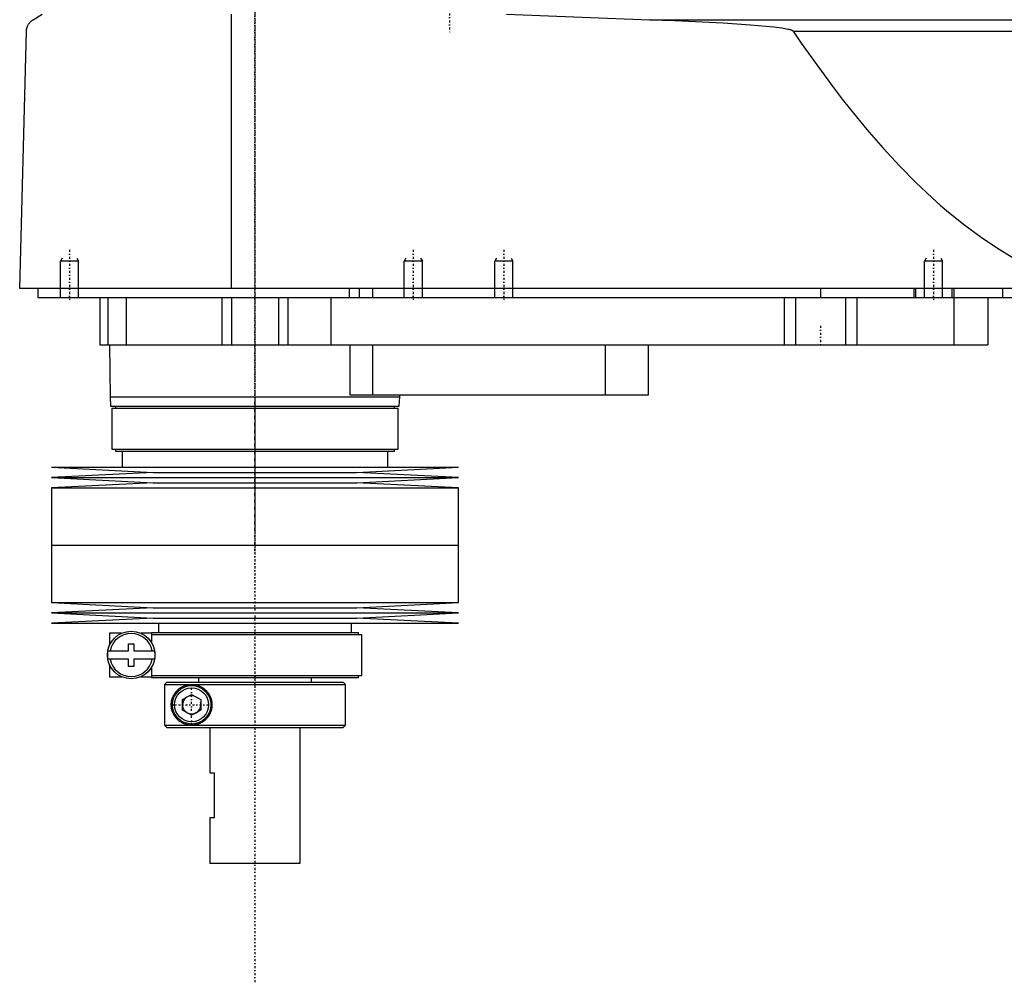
# Model space of a CAD drawing. Extents: x -702 to 168, y -1 to 818.
# Tile 1 of 4: x -702 to -484, y 240 to 452. Entities that reach past the tile are written whole.
import ezdxf

# ---------------------------------------------------------------- set-up
doc = ezdxf.new("R2010")
doc.units = 0
doc.linetypes.add('CENTER', pattern=[1.5, 0.45, -0.5, 0.05, -0.5])
for name, color, linetype in [('AM_0', 7, 'CONTINUOUS'), ('AM_10', 7, 'CONTINUOUS'), ('AM_7', 7, 'CENTER')]:
    doc.layers.add(name, color=color, linetype=linetype)

msp = doc.modelspace()

# ---------------------------------------------------------------- linework, layer by layer
at = {"layer": 'AM_0', "color": 7, "linetype": 'CONTINUOUS'}
for p, q in [((-699, 452.35), (-697, 453.55)), ((-655.15, 393), (-655.15, 453.55)), ((-594.4, 453.55), (-562.76, 452.35)), ((-562.76, 452.35), (-352.3, 452.35)), ((-702, 393), (-700.5, 449.85)), ((-531.04, 449.85), (-385.14, 449.85)), ((-300.5, 393), (-702, 393)), ((-698, 393), (-698, 391)), ((-629.15, 393), (-629.15, 391)), ((-627, 393), (-627, 391)), ((-624, 393), (-624, 391)), ((-525, 393), (-525, 391)), ((-504.35, 393), (-504.35, 391)), ((-504, 393), (-504, 391)), ((-496, 393), (-496, 391)), ((-495.5, 393), (-495.5, 391)), ((-484.75, 393), (-484.75, 391)), ((-698, 391), (-344, 391)), ((-684.3, 391), (-684.3, 380.5)), ((-682.5, 391), (-682.5, 380.5)), ((-678.5, 391), (-678.5, 380.5)), ((-657.3, 391), (-657.3, 380.5)), ((-655.19, 391), (-655.19, 380.5)), ((-644.81, 391), (-644.81, 380.5)), ((-642.7, 391), (-642.7, 380.5)), ((-633.21, 391), (-633.21, 380.5)), ((-533, 391), (-533, 380.5)), ((-530.52, 391), (-530.52, 380.5)), ((-519.48, 391), (-519.48, 380.5)), ((-517, 391), (-517, 380.5)), ((-495.51, 391), (-495.51, 380.5)), ((-488, 391), (-488, 380.5)), ((-684.3, 380.5), (-488, 380.5)), ((-682.17, 380.5), (-682, 369)), ((-629, 380.5), (-629, 369.5)), ((-624, 380.5), (-624, 369.5)), ((-572.56, 380.5), (-572.56, 369.5)), ((-563, 369.5), (-563, 380.5)), ((-682, 369), (-681.9, 367)), ((-682, 369), (-618, 369)), ((-629, 369.5), (-563, 369.5)), ((-618.1, 367), (-618, 369)), ((-618, 369), (-617.99, 369.5)), ((-681.9, 367), (-618.1, 367)), ((-681.65, 366.5), (-681.65, 357.5)), ((-681.65, 366.5), (-618.35, 366.5)), ((-680.85, 367), (-680.85, 366.5)), ((-619.15, 366.5), (-619.15, 367)), ((-618.35, 357.5), (-618.35, 366.5)), ((-681.65, 357.5), (-618.35, 357.5)), ((-680.85, 357.5), (-680.85, 357)), ((-680.85, 357), (-619.15, 357)), ((-679.35, 357), (-679.35, 353.5)), ((-620.65, 353.5), (-620.65, 357)), ((-619.15, 357), (-619.15, 357.5)), ((-695, 353.5), (-672.5, 352.35)), ((-695, 353.5), (-605, 353.5)), ((-627.5, 352.35), (-605, 353.5)), ((-672.5, 352.35), (-695, 351.2)), ((-695, 351.2), (-672.5, 350.05)), ((-695, 351.2), (-605, 351.2)), ((-672.5, 352.35), (-627.5, 352.35)), ((-605, 351.2), (-627.5, 352.35)), ((-627.5, 350.05), (-605, 351.2)), ((-672.5, 350.05), (-695, 348.9)), ((-695, 348.9), (-695, 336.25)), ((-695, 348.9), (-605, 348.9)), ((-672.5, 350.05), (-627.5, 350.05)), ((-605, 348.9), (-627.5, 350.05)), ((-605, 336.25), (-605, 348.9)), ((-695, 336.25), (-605, 336.25)), ((-695, 336.25), (-695, 323.6)), ((-695, 336.25), (-605, 336.25)), ((-605, 323.6), (-605, 336.25)), ((-695, 323.6), (-672.5, 322.45)), ((-695, 323.6), (-605, 323.6)), ((-672.5, 322.45), (-695, 321.3)), ((-672.5, 322.45), (-627.5, 322.45)), ((-627.5, 322.45), (-605, 323.6)), ((-605, 321.3), (-627.5, 322.45)), ((-695, 321.3), (-672.5, 320.15)), ((-695, 321.3), (-605, 321.3)), ((-672.5, 320.15), (-695, 319)), ((-672.5, 320.15), (-627.5, 320.15)), ((-627.5, 320.15), (-605, 321.3)), ((-605, 319), (-627.5, 320.15)), ((-695, 319), (-605, 319)), ((-671.35, 319), (-671.35, 317)), ((-628.65, 317), (-628.65, 319)), ((-682.15, 316.8), (-682.15, 314.13)), ((-679.48, 316.8), (-682.15, 316.8)), ((-672.8, 316.8), (-675.22, 316.8)), ((-672.85, 317), (-672.85, 316.8)), ((-672.85, 317), (-627.15, 317)), ((-672.8, 314.62), (-672.8, 316.8)), ((-672.8, 316.5), (-626.35, 316.5)), ((-627.15, 316.5), (-627.15, 317)), ((-626.35, 307.5), (-626.35, 316.5)), ((-677.95, 312.9), (-677.95, 314.5)), ((-677.95, 314.5), (-676.75, 314.5)), ((-676.75, 314.5), (-676.75, 312.9)), ((-682.5, 312.9), (-677.95, 312.9)), ((-682.5, 311.1), (-682.5, 312.9)), ((-676.75, 312.9), (-672.18, 312.9)), ((-672.15, 312.72), (-672.15, 311.28)), ((-677.95, 311.1), (-682.5, 311.1)), ((-682.15, 309.87), (-682.15, 307.2)), ((-677.95, 309.5), (-677.95, 311.1)), ((-676.75, 309.5), (-677.95, 309.5)), ((-676.75, 311.1), (-676.75, 309.5)), ((-672.18, 311.1), (-676.75, 311.1)), ((-672.8, 307.2), (-672.8, 309.38)), ((-682.15, 307.2), (-679.48, 307.2)), ((-675.22, 307.2), (-672.8, 307.2)), ((-672.85, 307.2), (-672.85, 307)), ((-672.85, 307), (-627.15, 307)), ((-672.8, 307.5), (-626.35, 307.5)), ((-662.5, 307), (-662.5, 306)), ((-637.5, 306), (-637.5, 307)), ((-627.15, 307), (-627.15, 307.5)), ((-669.49, 306), (-669.99, 305.5)), ((-669.99, 305.5), (-630, 305.5)), ((-669.99, 305.5), (-669.99, 296.5)), ((-669.49, 306), (-630.5, 306)), ((-630, 305.5), (-630.5, 306)), ((-630, 296.5), (-630, 305.5)), ((-666, 302.15), (-664, 303.31)), ((-664, 303.31), (-662, 302.15)), ((-666, 299.85), (-666, 302.15)), ((-662, 302.15), (-662, 299.85)), ((-664, 298.69), (-666, 299.85)), ((-662, 299.85), (-664, 298.69)), ((-669.99, 296.5), (-630, 296.5)), ((-669.99, 296.5), (-669.49, 296)), ((-669.49, 296), (-630.5, 296)), ((-660, 296), (-660, 286)), ((-640, 266), (-640, 296)), ((-630.5, 296), (-630, 296.5)), ((-660, 286), (-659, 286)), ((-659, 286), (-659, 276)), ((-660, 276), (-660, 266)), ((-659, 276), (-660, 276)), ((-660, 266), (-640, 266))]:
    msp.add_line(p, q, dxfattribs=at)
for points in [[(-700.5, 449.85, 0), (-700.5, 449.85, 0), (-700.5, 449.86, 0), (-700.5, 449.87, 0), (-700.5, 449.88, 0), (-700.5, 449.88, 0), (-700.5, 449.89, 0), (-700.5, 449.9, 0), (-700.5, 449.93, 0), (-700.49, 449.98, 0), (-700.49, 450.01, 0), (-700.49, 450.03, 0), (-700.48, 450.08, 0), (-700.48, 450.13, 0), (-700.47, 450.18, 0), (-700.46, 450.23, 0), (-700.46, 450.28, 0), (-700.45, 450.3, 0), (-700.45, 450.32, 0), (-700.44, 450.36, 0), (-700.43, 450.4, 0), (-700.42, 450.44, 0), (-700.41, 450.48, 0), (-700.4, 450.52, 0), (-700.4, 450.54, 0), (-700.39, 450.55, 0), (-700.38, 450.59, 0), (-700.37, 450.62, 0), (-700.37, 450.64, 0), (-700.36, 450.66, 0), (-700.35, 450.69, 0), (-700.34, 450.72, 0), (-700.33, 450.74, 0), (-700.33, 450.76, 0), (-700.32, 450.79, 0), (-700.3, 450.82, 0), (-700.26, 450.93, 0), (-700.18, 451.09, 0), (-700.1, 451.25, 0), (-700.02, 451.38, 0), (-699.94, 451.5, 0), (-699.9, 451.56, 0), (-699.86, 451.61, 0), (-699.77, 451.72, 0), (-699.67, 451.82, 0), (-699.58, 451.91, 0), (-699.48, 452.01, 0), (-699.38, 452.09, 0), (-699.33, 452.13, 0), (-699.27, 452.17, 0), (-699.17, 452.25, 0), (-699.06, 452.32, 0), (-699, 452.35, 0)], [(-562.76, 452.35, 0), (-557.28, 452.16, 0), (-546.52, 451.64, 0), (-540.47, 451.24, 0), (-538.78, 451.1, 0), (-537.11, 450.95, 0), (-536.23, 450.86, 0), (-535.34, 450.76, 0), (-533.54, 450.52, 0), (-532.52, 450.35, 0), (-532.24, 450.29, 0), (-531.96, 450.23, 0), (-531.83, 450.19, 0), (-531.69, 450.15, 0), (-531.54, 450.11, 0), (-531.49, 450.09, 0), (-531.44, 450.07, 0), (-531.42, 450.07, 0), (-531.4, 450.06, 0), (-531.35, 450.04, 0), (-531.3, 450.02, 0), (-531.26, 450, 0), (-531.22, 449.98, 0), (-531.17, 449.95, 0), (-531.15, 449.94, 0), (-531.13, 449.93, 0), (-531.11, 449.91, 0), (-531.1, 449.91, 0), (-531.1, 449.9, 0), (-531.09, 449.9, 0), (-531.09, 449.9, 0), (-531.09, 449.89, 0), (-531.08, 449.89, 0), (-531.07, 449.88, 0), (-531.07, 449.88, 0), (-531.06, 449.87, 0), (-531.06, 449.87, 0), (-531.06, 449.87, 0), (-531.05, 449.86, 0), (-531.05, 449.85, 0), (-531.04, 449.85, 0)], [(-531.04, 449.85, 0), (-529.24, 447.19, 0), (-525.62, 442.05, 0), (-522.01, 437.16, 0), (-520.21, 434.81, 0), (-518.4, 432.52, 0), (-514.79, 428.12, 0), (-511.17, 423.97, 0), (-507.56, 420.07, 0), (-503.95, 416.42, 0), (-500.33, 413.01, 0), (-498.53, 411.4, 0), (-496.72, 409.85, 0), (-493.11, 406.94, 0), (-489.49, 404.28, 0), (-485.88, 401.86, 0), (-482.26, 399.69, 0), (-478.65, 397.77, 0), (-476.84, 396.91, 0), (-475.04, 396.1, 0), (-471.42, 394.67, 0), (-467.81, 393.5, 0), (-466, 393, 0)], [(-664, 296.5, 0), (-664.06, 296.5, 0), (-664.19, 296.5, 0), (-664.32, 296.51, 0), (-664.38, 296.52, 0), (-664.44, 296.52, 0), (-664.57, 296.54, 0), (-664.7, 296.55, 0), (-664.82, 296.58, 0), (-664.94, 296.6, 0), (-665.07, 296.63, 0), (-665.13, 296.64, 0), (-665.19, 296.66, 0), (-665.31, 296.69, 0), (-665.43, 296.73, 0), (-665.55, 296.77, 0), (-665.66, 296.82, 0), (-665.78, 296.87, 0), (-665.83, 296.89, 0), (-665.89, 296.92, 0), (-666, 296.97, 0), (-666.11, 297.03, 0), (-666.16, 297.05, 0), (-666.22, 297.08, 0), (-666.32, 297.15, 0), (-666.43, 297.21, 0), (-666.48, 297.24, 0), (-666.53, 297.28, 0), (-666.63, 297.35, 0), (-666.72, 297.42, 0), (-666.82, 297.49, 0), (-666.91, 297.57, 0), (-667, 297.65, 0), (-667.05, 297.69, 0), (-667.09, 297.73, 0), (-667.17, 297.81, 0), (-667.26, 297.9, 0), (-667.34, 297.98, 0), (-667.42, 298.07, 0), (-667.49, 298.16, 0), (-667.53, 298.21, 0), (-667.57, 298.25, 0), (-667.64, 298.35, 0), (-667.71, 298.45, 0), (-667.78, 298.56, 0), (-667.85, 298.67, 0), (-667.91, 298.78, 0), (-667.95, 298.84, 0), (-667.98, 298.9, 0), (-668.04, 299.02, 0), (-668.1, 299.14, 0), (-668.15, 299.27, 0), (-668.21, 299.4, 0), (-668.25, 299.53, 0), (-668.28, 299.6, 0), (-668.3, 299.67, 0), (-668.34, 299.81, 0), (-668.38, 299.95, 0), (-668.41, 300.1, 0), (-668.43, 300.19, 0), (-668.43, 300.22, 0), (-668.44, 300.24, 0), (-668.44, 300.26, 0), (-668.44, 300.27, 0), (-668.44, 300.29, 0), (-668.45, 300.32, 0), (-668.45, 300.35, 0), (-668.46, 300.37, 0), (-668.46, 300.4, 0), (-668.46, 300.41, 0), (-668.46, 300.43, 0), (-668.47, 300.45, 0), (-668.47, 300.48, 0), (-668.47, 300.49, 0), (-668.47, 300.51, 0), (-668.48, 300.53, 0), (-668.48, 300.56, 0), (-668.48, 300.57, 0), (-668.48, 300.59, 0), (-668.48, 300.61, 0), (-668.49, 300.64, 0), (-668.49, 300.67, 0), (-668.49, 300.7, 0), (-668.49, 300.73, 0), (-668.49, 300.74, 0), (-668.49, 300.75, 0), (-668.49, 300.78, 0), (-668.5, 300.81, 0), (-668.5, 300.84, 0), (-668.5, 300.87, 0), (-668.5, 300.9, 0), (-668.5, 300.91, 0), (-668.5, 300.93, 0), (-668.5, 300.96, 0), (-668.5, 300.99, 0), (-668.5, 301, 0), (-668.5, 301.01, 0), (-668.5, 301.04, 0), (-668.5, 301.07, 0), (-668.5, 301.09, 0), (-668.5, 301.1, 0), (-668.5, 301.13, 0), (-668.5, 301.16, 0), (-668.5, 301.19, 0), (-668.49, 301.22, 0), (-668.49, 301.25, 0), (-668.49, 301.26, 0), (-668.49, 301.27, 0), (-668.49, 301.3, 0), (-668.49, 301.33, 0), (-668.49, 301.36, 0), (-668.48, 301.39, 0), (-668.48, 301.41, 0), (-668.48, 301.43, 0), (-668.48, 301.44, 0), (-668.48, 301.47, 0), (-668.47, 301.49, 0), (-668.47, 301.51, 0), (-668.47, 301.52, 0), (-668.47, 301.55, 0), (-668.46, 301.57, 0), (-668.46, 301.59, 0), (-668.46, 301.6, 0), (-668.46, 301.63, 0), (-668.45, 301.65, 0), (-668.45, 301.68, 0), (-668.44, 301.71, 0), (-668.44, 301.73, 0), (-668.44, 301.74, 0), (-668.44, 301.76, 0), (-668.43, 301.78, 0), (-668.43, 301.81, 0), (-668.41, 301.9, 0), (-668.38, 302.05, 0), (-668.34, 302.19, 0), (-668.3, 302.33, 0), (-668.28, 302.4, 0), (-668.25, 302.47, 0), (-668.21, 302.6, 0), (-668.15, 302.73, 0), (-668.1, 302.86, 0), (-668.04, 302.98, 0), (-667.98, 303.1, 0), (-667.95, 303.16, 0), (-667.91, 303.22, 0), (-667.85, 303.33, 0), (-667.78, 303.44, 0), (-667.71, 303.55, 0), (-667.64, 303.65, 0), (-667.57, 303.75, 0), (-667.53, 303.79, 0), (-667.49, 303.84, 0), (-667.42, 303.93, 0), (-667.34, 304.02, 0), (-667.26, 304.1, 0), (-667.17, 304.19, 0), (-667.09, 304.27, 0), (-667.05, 304.31, 0), (-667, 304.35, 0), (-666.91, 304.43, 0), (-666.82, 304.51, 0), (-666.72, 304.58, 0), (-666.63, 304.65, 0), (-666.53, 304.72, 0), (-666.48, 304.76, 0), (-666.43, 304.79, 0), (-666.32, 304.85, 0), (-666.22, 304.92, 0), (-666.16, 304.95, 0), (-666.11, 304.97, 0), (-666, 305.03, 0), (-665.89, 305.08, 0), (-665.83, 305.11, 0), (-665.78, 305.13, 0), (-665.66, 305.18, 0), (-665.55, 305.23, 0), (-665.43, 305.27, 0), (-665.31, 305.31, 0), (-665.19, 305.34, 0), (-665.13, 305.36, 0), (-665.07, 305.37, 0), (-664.94, 305.4, 0), (-664.82, 305.42, 0), (-664.7, 305.45, 0), (-664.57, 305.46, 0), (-664.44, 305.48, 0), (-664.38, 305.48, 0), (-664.32, 305.49, 0), (-664.19, 305.5, 0), (-664.06, 305.5, 0), (-664, 305.5, 0)], [(-664, 305.5, 0), (-663.95, 305.5, 0), (-663.85, 305.5, 0), (-663.74, 305.49, 0), (-663.69, 305.49, 0), (-663.63, 305.49, 0), (-663.52, 305.47, 0), (-663.42, 305.46, 0), (-663.3, 305.45, 0), (-663.19, 305.43, 0), (-663.08, 305.41, 0), (-663.02, 305.39, 0), (-662.97, 305.38, 0), (-662.85, 305.35, 0), (-662.74, 305.32, 0), (-662.63, 305.29, 0), (-662.51, 305.25, 0), (-662.4, 305.21, 0), (-662.34, 305.18, 0), (-662.28, 305.16, 0), (-662.17, 305.11, 0), (-662.06, 305.06, 0), (-662, 305.03, 0), (-661.95, 305, 0), (-661.83, 304.94, 0), (-661.72, 304.88, 0), (-661.67, 304.85, 0), (-661.61, 304.82, 0), (-661.51, 304.75, 0), (-661.4, 304.67, 0), (-661.3, 304.6, 0), (-661.19, 304.52, 0), (-661.09, 304.44, 0), (-661.04, 304.39, 0), (-661, 304.35, 0), (-660.9, 304.26, 0), (-660.81, 304.17, 0), (-660.71, 304.08, 0), (-660.63, 303.98, 0), (-660.54, 303.88, 0), (-660.5, 303.82, 0), (-660.45, 303.77, 0), (-660.37, 303.66, 0), (-660.29, 303.55, 0), (-660.21, 303.43, 0), (-660.14, 303.31, 0), (-660.06, 303.18, 0), (-660.03, 303.12, 0), (-660, 303.05, 0), (-659.93, 302.92, 0), (-659.87, 302.79, 0), (-659.81, 302.65, 0), (-659.76, 302.51, 0), (-659.71, 302.37, 0), (-659.69, 302.3, 0), (-659.67, 302.23, 0), (-659.63, 302.09, 0), (-659.6, 301.94, 0), (-659.57, 301.8, 0), (-659.55, 301.65, 0), (-659.53, 301.51, 0), (-659.52, 301.43, 0), (-659.51, 301.36, 0), (-659.51, 301.22, 0), (-659.5, 301.07, 0), (-659.5, 301, 0), (-659.5, 300.93, 0), (-659.51, 300.78, 0), (-659.51, 300.64, 0), (-659.52, 300.57, 0), (-659.53, 300.49, 0), (-659.55, 300.35, 0), (-659.57, 300.2, 0), (-659.6, 300.06, 0), (-659.63, 299.91, 0), (-659.67, 299.77, 0), (-659.69, 299.7, 0), (-659.71, 299.63, 0), (-659.76, 299.49, 0), (-659.81, 299.35, 0), (-659.87, 299.21, 0), (-659.93, 299.08, 0), (-660, 298.95, 0), (-660.03, 298.88, 0), (-660.06, 298.82, 0), (-660.14, 298.69, 0), (-660.21, 298.57, 0), (-660.29, 298.45, 0), (-660.37, 298.34, 0), (-660.45, 298.23, 0), (-660.5, 298.18, 0), (-660.54, 298.12, 0), (-660.63, 298.02, 0), (-660.71, 297.92, 0), (-660.81, 297.83, 0), (-660.9, 297.74, 0), (-661, 297.65, 0), (-661.04, 297.61, 0), (-661.09, 297.56, 0), (-661.19, 297.48, 0), (-661.3, 297.4, 0), (-661.4, 297.33, 0), (-661.51, 297.25, 0), (-661.61, 297.18, 0), (-661.67, 297.15, 0), (-661.72, 297.12, 0), (-661.83, 297.06, 0), (-661.95, 297, 0), (-662, 296.97, 0), (-662.06, 296.94, 0), (-662.17, 296.89, 0), (-662.28, 296.84, 0), (-662.34, 296.82, 0), (-662.4, 296.79, 0), (-662.51, 296.75, 0), (-662.63, 296.71, 0), (-662.74, 296.68, 0), (-662.85, 296.65, 0), (-662.97, 296.62, 0), (-663.02, 296.61, 0), (-663.08, 296.59, 0), (-663.19, 296.57, 0), (-663.3, 296.55, 0), (-663.42, 296.54, 0), (-663.52, 296.53, 0), (-663.63, 296.51, 0), (-663.69, 296.51, 0), (-663.74, 296.51, 0), (-663.85, 296.5, 0), (-663.95, 296.5, 0), (-664, 296.5, 0)]]:
    msp.add_polyline3d(points, dxfattribs=at)
for centre, radius in [((-677.35, 312), 5.25), ((-664, 301), 4.25), ((-664, 301), 3.75)]:
    msp.add_circle(centre, radius, dxfattribs=at)
for start, end in [(10.9221, 169.0779), (190.9221, 349.0779)]:
    msp.add_arc((-677.35, 312), 4.75, start, end, dxfattribs=at)
at = {"layer": 'AM_10', "color": 7, "linetype": 'CONTINUOUS'}
for p, q in [((-692.62, 399.66), (-693, 399)), ((-689, 399), (-693, 399)), ((-693, 391), (-693, 399)), ((-689.38, 399.66), (-689, 399)), ((-689, 391), (-689, 399)), ((-616.62, 399.66), (-617, 399)), ((-613, 399), (-617, 399)), ((-617, 391), (-617, 399)), ((-613.38, 399.66), (-613, 399)), ((-613, 391), (-613, 399)), ((-596.62, 399.66), (-597, 399)), ((-593, 399), (-597, 399)), ((-597, 391), (-597, 399)), ((-593.38, 399.66), (-593, 399)), ((-593, 391), (-593, 399)), ((-501.62, 399.66), (-502, 399)), ((-498, 399), (-502, 399)), ((-502, 391), (-502, 399)), ((-498.38, 399.66), (-498, 399)), ((-498, 391), (-498, 399))]:
    msp.add_line(p, q, dxfattribs=at)
msp.add_arc((-664, 301), 2.01, 75, 15, dxfattribs=at)
at = {"layer": 'AM_7', "color": 4, "linetype": 'CENTER'}
for p, q in [((-650, 818.3), (-650, 239.7)), ((-650, 600.89), (-650, 339.31)), ((-607, 453.75), (-607, 449.35)), ((-691, 401.5), (-691, 390.5)), ((-615, 401.5), (-615, 390.5)), ((-595, 401.5), (-595, 390.5)), ((-500, 401.5), (-500, 390.5)), ((-525, 384.7), (-525, 380.3)), ((-650, 368.54), (-650, 334.71)), ((-650, 337.76), (-650, 304.49)), ((-664, 296.54), (-664, 305.46)), ((-668.46, 301), (-659.54, 301))]:
    msp.add_line(p, q, dxfattribs=at)

doc.saveas('drawing.dxf')
